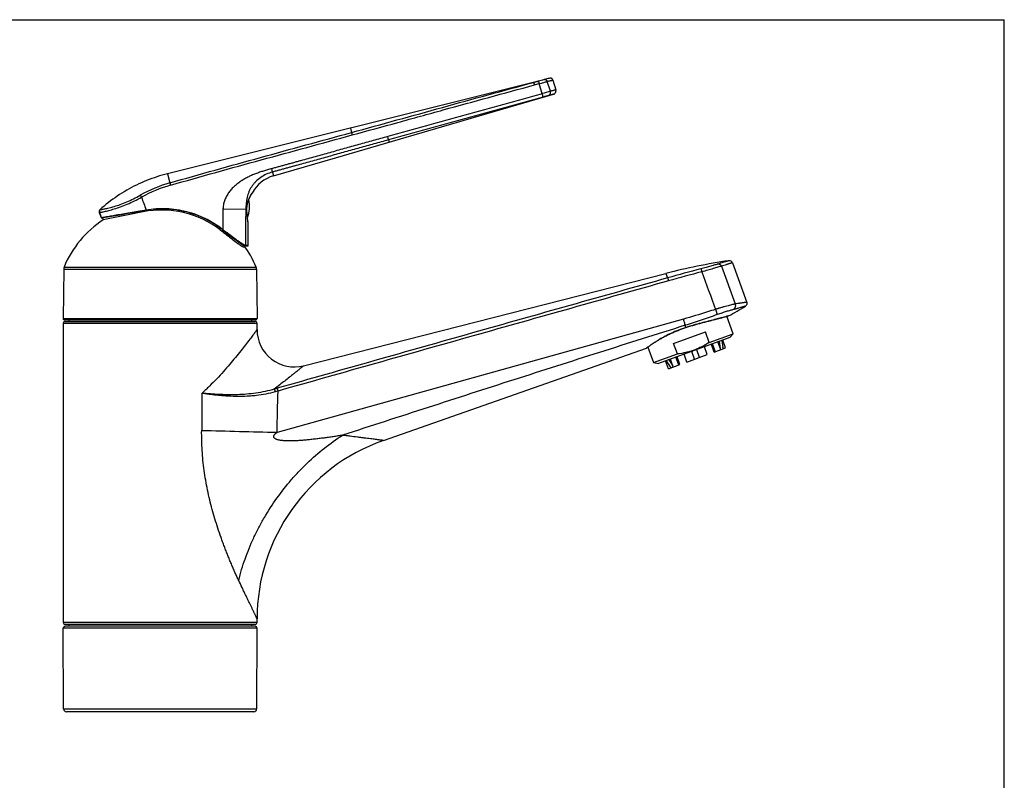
# Model space of a CAD drawing. Header units: millimetres. Extents: x 0 to 559, y 0 to 432.
# Tile 8 of 8: x 279 to 559, y 216 to 432. Entities that reach past the tile are written whole.
import ezdxf

# ---------------------------------------------------------------- set-up
doc = ezdxf.new("R2010")
doc.units = ezdxf.units.MM
doc.header["$LTSCALE"] = 30.734
doc.layers.get('0').update_dxf_attribs({"linetype": 'CONTINUOUS'})

msp = doc.modelspace()

# ---------------------------------------------------------------- linework, layer by layer
at = {"color": 7, "linetype": 'CONTINUOUS'}
for p, q in [((0, 431.8), (558.8, 431.8)), ((558.8, 0), (558.8, 431.8)), ((426.2, 414.26), (321.35, 388.06)), ((427.33, 414.57), (426.18, 414.26)), ((426.18, 414.26), (426.19, 414.26)), ((426.19, 414.26), (426.35, 414.3)), ((426.35, 414.3), (426.57, 414.36)), ((426.57, 414.36), (426.57, 414.36)), ((427.75, 414.68), (427.33, 414.57)), ((428, 414.74), (427.75, 414.68)), ((428.22, 414.8), (428, 414.74)), ((428.43, 414.85), (428.22, 414.8)), ((428.68, 414.91), (428.43, 414.85)), ((429.01, 414.98), (428.68, 414.91)), ((429.36, 415.07), (429.01, 414.98)), ((429.62, 415.12), (429.36, 415.07)), ((429.82, 415.17), (429.62, 415.12)), ((430.7, 414.65), (431.54, 411.89)), ((407.47, 403.82), (430.87, 410.64)), ((368.99, 392.62), (407.47, 403.82)), ((351.44, 387.52), (368.99, 392.62)), ((344.42, 380.77), (344.44, 380.82)), ((344.48, 380.93), (344.53, 381.03)), ((344.53, 381.03), (344.57, 381.14)), ((344.57, 381.14), (344.62, 381.24)), ((344.62, 381.24), (344.67, 381.34)), ((344.66, 381.33), (344.71, 381.43)), ((344.71, 381.43), (344.76, 381.52)), ((344.76, 381.52), (344.8, 381.61)), ((344.8, 381.61), (344.85, 381.69)), ((344.85, 381.69), (344.89, 381.77)), ((344.89, 381.77), (344.94, 381.85)), ((344.94, 381.85), (344.98, 381.92)), ((344.98, 381.92), (345.02, 381.99)), ((345.02, 381.99), (345.06, 382.06)), ((345.06, 382.06), (345.09, 382.12)), ((345.09, 382.12), (345.13, 382.18)), ((345.13, 382.17), (345.16, 382.23)), ((345.25, 382.36), (345.27, 382.4)), ((345.27, 382.4), (345.31, 382.46)), ((345.29, 382.43), (345.33, 382.49)), ((345.33, 382.49), (345.39, 382.57)), ((345.37, 382.54), (345.39, 382.57)), ((311.62, 377.09), (312.52, 377.24)), ((312.52, 377.24), (313.44, 377.4)), ((313.44, 377.4), (314.36, 377.55)), ((314.36, 377.55), (315.27, 377.7)), ((343.88, 377.8), (343.88, 377.91)), ((301.97, 377.06), (302.49, 375.64)), ((302.65, 375.54), (302.71, 375.55)), ((302.71, 375.55), (302.74, 375.56)), ((302.74, 375.56), (302.83, 375.57)), ((302.77, 375.56), (302.79, 375.56)), ((302.83, 375.57), (303.1, 375.62)), ((303.1, 375.62), (307.26, 376.34)), ((303.1, 374.98), (303.1, 375.61)), ((307.26, 376.34), (308.52, 376.55)), ((308.52, 376.55), (309.6, 376.74)), ((309.6, 376.74), (310.74, 376.94)), ((310.74, 376.94), (311.62, 377.09)), ((344.06, 375.38), (344.05, 375.48)), ((344.08, 375.19), (344.06, 375.38)), ((344.11, 375.02), (344.08, 375.19)), ((344.12, 374.94), (344.1, 375.11)), ((344.14, 374.8), (344.12, 374.94)), ((344.16, 374.66), (344.14, 374.8)), ((344.18, 374.55), (344.16, 374.66)), ((344.21, 374.41), (344.18, 374.55)), ((344.22, 374.31), (344.21, 374.41)), ((336.93, 372.18), (337.35, 371.85)), ((337.35, 371.85), (338.41, 371.02)), ((344.24, 374.23), (344.22, 374.31)), ((344.24, 367.73), (344.24, 374.2)), ((338.41, 371.02), (339.02, 370.54)), ((339.02, 370.54), (339.41, 370.24)), ((339.41, 370.24), (339.78, 369.95)), ((339.78, 369.95), (340.13, 369.68)), ((343.07, 367.43), (343.07, 367.73)), ((343.11, 367.72), (343.17, 367.7)), ((343.17, 367.7), (343.23, 367.69)), ((343.23, 367.69), (343.28, 367.68)), ((343.28, 367.68), (343.38, 367.67)), ((343.38, 367.67), (343.58, 367.65)), ((343.58, 367.65), (343.74, 367.63)), ((343.7, 367.63), (343.74, 367.63)), ((343.74, 367.63), (343.87, 367.61)), ((343.87, 367.61), (343.97, 367.6)), ((343.97, 367.6), (344.06, 367.59)), ((344.06, 367.59), (344.07, 367.59)), ((344.07, 367.59), (344.07, 367.59)), ((344.07, 367.59), (344.07, 367.59)), ((291.88, 361.01), (291.76, 346.95)), ((346.63, 361.01), (346.75, 346.95)), ((481.64, 362.8), (485.72, 351.57)), ((359.97, 333.55), (462.77, 359.8)), ((292.06, 346.65), (346.45, 346.65)), ((293.3, 346.65), (293.3, 346.15)), ((345.21, 346.65), (345.21, 346.15)), ((476.74, 346.71), (477.37, 346.87)), ((477.37, 346.87), (477.76, 346.97)), ((477.76, 346.97), (478.13, 347.07)), ((478.13, 347.07), (478.63, 347.21)), ((478.63, 347.21), (479.08, 347.33)), ((479.08, 347.33), (479.59, 347.47)), ((479.59, 347.47), (480.28, 347.66)), ((481.84, 342.65), (480.04, 347.6)), ((480.28, 347.66), (480.38, 347.69)), ((291.75, 345.65), (291.75, 260.65)), ((292.25, 346.15), (346.25, 346.15)), ((346.75, 343.82), (346.75, 345.65)), ((473.27, 345.81), (473.81, 345.95)), ((473.81, 345.95), (474.34, 346.09)), ((480.91, 341.55), (460.71, 334.2)), ((464.97, 339.9), (473.98, 343.18)), ((475.07, 340.19), (473.98, 343.18)), ((475.07, 340.19), (481.84, 342.65)), ((481.84, 342.65), (480.91, 341.55)), ((382.6, 312.36), (457.25, 338.57)), ((457.31, 338.6), (457.35, 338.64)), ((457.31, 338.6), (457.31, 338.6)), ((457.35, 338.64), (457.5, 338.74)), ((457.5, 338.74), (457.67, 338.87)), ((457.67, 338.87), (457.82, 338.98)), ((457.67, 338.87), (459.29, 334.45)), ((457.82, 338.98), (457.99, 339.11)), ((466.06, 336.91), (464.97, 339.9)), ((472.32, 335.92), (471.51, 338.13)), ((474.52, 336.72), (473.71, 338.93)), ((476.49, 337.44), (475.69, 339.65)), ((476.82, 337.56), (476.02, 339.77)), ((476.49, 337.44), (479.73, 338.62)), ((478.36, 338.12), (477.55, 340.33)), ((478.23, 338.47), (477.99, 340.48)), ((478.69, 340.74), (478.93, 338.72)), ((479.73, 338.62), (478.92, 340.82)), ((479.06, 338.37), (478.93, 338.72)), ((478.93, 338.72), (478.98, 338.34)), ((459.29, 334.45), (466.06, 336.91)), ((464.87, 333.21), (464.07, 335.42)), ((466.4, 333.77), (465.6, 335.98)), ((466.74, 333.89), (465.93, 336.1)), ((468.71, 334.61), (467.91, 336.82)), ((468.71, 334.61), (474.52, 336.72)), ((470.91, 335.41), (470.11, 337.62)), ((459.29, 334.45), (460.71, 334.2)), ((463.5, 332.71), (462.7, 334.92)), ((464.04, 333.3), (462.93, 335)), ((463.5, 332.71), (466.74, 333.89)), ((463.63, 335.26), (464.74, 333.56)), ((464.17, 332.95), (464.04, 333.3)), ((464.25, 332.98), (464.04, 333.3)), ((346.25, 260.15), (292.25, 260.15)), ((293.3, 260.15), (293.3, 259.65)), ((345.21, 260.15), (345.21, 259.65)), ((346.75, 260.65), (346.75, 261.78)), ((291.86, 236.14), (291.76, 259.15)), ((291.76, 259.15), (346.75, 259.15)), ((346.22, 259.65), (292.29, 259.65)), ((346.65, 236.14), (346.75, 259.15)), ((345.85, 235.35), (292.66, 235.35))]:
    msp.add_line(p, q, dxfattribs=at)
at = {"color": 9, "linetype": 'CONTINUOUS'}
for p, q in [((425.22, 414.02), (425.23, 414)), ((425.23, 414), (426.18, 414.26)), ((427.7, 410.8), (426.8, 413.64)), ((429.99, 411.47), (429.09, 414.27)), ((373.23, 401.03), (373.54, 399.77)), ((384.05, 397.69), (384.23, 397.06)), ((351.14, 388.56), (351.44, 387.52)), ((321.35, 388.06), (321.99, 385.47)), ((345.37, 382.55), (345.4, 382.58)), ((345.4, 382.58), (345.4, 382.59)), ((302.17, 377.87), (302.28, 377.89)), ((314.39, 377.28), (314.39, 377.55)), ((343.55, 377.91), (337.08, 378.01)), ((343.88, 377.91), (343.88, 377.91)), ((301.97, 377.06), (302.08, 377.07)), ((302.49, 375.64), (302.55, 375.65)), ((336.32, 372.13), (336.32, 372.63)), ((344.24, 374.23), (344.23, 374.25)), ((344.24, 374.2), (344.24, 374.23)), ((291.88, 361.01), (346.63, 361.01)), ((291.99, 361.57), (346.51, 361.57)), ((478.51, 361.84), (482.42, 351.1)), ((462.77, 359.8), (463.25, 358.5)), ((291.76, 346.95), (346.75, 346.95)), ((467.72, 346.82), (352.42, 314.67)), ((480.51, 347.73), (480.49, 347.73)), ((480.55, 347.74), (480.51, 347.73)), ((291.75, 345.65), (346.75, 345.65)), ((468.45, 344.42), (468.22, 345.05)), ((468.45, 344.41), (468.45, 344.42)), ((457.3, 338.61), (457.25, 338.57)), ((457.33, 338.63), (457.3, 338.61)), ((457.3, 338.61), (457.3, 338.61)), ((457.35, 338.64), (457.33, 338.63)), ((457.37, 338.66), (457.35, 338.64)), ((346.75, 260.65), (291.75, 260.65)), ((346.65, 236.14), (291.86, 236.14))]:
    msp.add_line(p, q, dxfattribs=at)
at = {"color": 7, "linetype": 'CONTINUOUS'}
for points in [[(430.7, 414.65), (430.69, 414.69), (430.67, 414.72), (430.66, 414.75), (430.64, 414.78), (430.63, 414.82), (430.61, 414.85), (430.59, 414.88), (430.56, 414.9), (430.54, 414.93), (430.52, 414.96), (430.49, 414.98), (430.46, 415.01), (430.44, 415.03), (430.41, 415.05), (430.38, 415.07), (430.35, 415.09), (430.31, 415.11), (430.28, 415.12), (430.25, 415.13), (430.21, 415.15), (430.18, 415.16), (430.14, 415.17), (430.11, 415.17), (430.07, 415.18), (430.04, 415.18), (430, 415.18), (429.97, 415.18), (429.93, 415.18), (429.89, 415.18), (429.86, 415.17), (429.82, 415.17)], [(430.87, 410.64), (430.9, 410.65), (430.94, 410.66), (430.98, 410.68), (431.02, 410.69), (431.06, 410.71), (431.09, 410.73), (431.13, 410.76), (431.17, 410.78), (431.21, 410.81), (431.24, 410.84), (431.27, 410.87), (431.31, 410.9), (431.34, 410.93), (431.37, 410.97), (431.39, 411.01), (431.42, 411.04), (431.44, 411.08), (431.47, 411.12), (431.49, 411.16), (431.51, 411.2), (431.52, 411.24), (431.54, 411.29), (431.55, 411.33), (431.56, 411.37), (431.57, 411.42), (431.58, 411.46), (431.58, 411.51), (431.59, 411.55), (431.59, 411.6), (431.59, 411.64), (431.58, 411.69), (431.58, 411.73), (431.57, 411.78), (431.56, 411.82), (431.55, 411.86), (431.54, 411.89)], [(321.35, 388.06), (320.61, 387.87), (319.85, 387.66), (319.1, 387.44), (318.35, 387.2), (317.61, 386.95), (316.87, 386.69), (316.13, 386.42), (315.4, 386.13), (314.68, 385.83), (313.96, 385.52), (313.24, 385.19), (312.53, 384.85), (311.83, 384.5), (311.14, 384.14), (310.45, 383.77), (309.76, 383.38), (309.09, 382.98), (308.42, 382.57), (307.76, 382.15), (307.1, 381.72), (306.46, 381.27), (305.82, 380.82), (305.19, 380.35), (304.56, 379.87), (303.95, 379.39), (303.34, 378.89), (302.75, 378.38), (302.17, 377.87)], [(343.88, 377.91), (343.88, 378.01), (343.88, 378.13), (343.88, 378.25), (343.89, 378.37), (343.89, 378.49), (343.9, 378.61), (343.91, 378.73), (343.93, 378.85), (343.94, 378.96), (343.96, 379.08), (343.98, 379.2), (344, 379.32), (344.02, 379.44), (344.05, 379.56), (344.07, 379.67), (344.1, 379.79), (344.13, 379.91), (344.16, 380.03), (344.2, 380.14), (344.23, 380.26), (344.27, 380.37), (344.31, 380.49), (344.35, 380.6), (344.39, 380.71), (344.44, 380.82)], [(344.44, 380.82), (344.48, 380.93), (344.53, 381.03)], [(345.16, 382.23), (345.19, 382.28), (345.22, 382.32), (345.25, 382.36)], [(345.19, 382.28), (345.22, 382.32), (345.25, 382.36)], [(302.17, 377.87), (302.16, 377.86), (302.14, 377.84), (302.11, 377.81), (302.09, 377.78), (302.07, 377.75), (302.05, 377.72), (302.03, 377.69), (302.01, 377.66), (302, 377.63), (301.98, 377.6), (301.97, 377.56), (301.96, 377.53), (301.95, 377.5), (301.94, 377.46), (301.93, 377.43), (301.93, 377.39), (301.93, 377.35), (301.93, 377.32), (301.93, 377.28), (301.93, 377.25), (301.93, 377.21), (301.94, 377.18), (301.95, 377.14), (301.96, 377.11), (301.97, 377.07), (301.97, 377.06)], [(344.05, 375.48), (344.03, 375.58), (344.02, 375.68), (344.01, 375.79), (344, 375.9), (343.99, 376.01), (343.98, 376.13), (343.97, 376.25), (343.96, 376.37), (343.95, 376.49), (343.94, 376.61), (343.93, 376.74), (343.92, 376.87), (343.91, 377), (343.9, 377.13), (343.9, 377.26), (343.89, 377.39), (343.89, 377.53), (343.88, 377.66), (343.88, 377.8)], [(340.13, 369.68), (340.3, 369.55), (340.47, 369.43), (340.63, 369.31), (340.78, 369.19), (340.93, 369.08), (341.08, 368.97), (341.22, 368.87), (341.35, 368.77), (341.48, 368.68), (341.61, 368.59), (341.73, 368.5), (341.85, 368.42), (341.96, 368.35), (342.07, 368.28), (342.17, 368.21), (342.27, 368.15), (342.36, 368.09), (342.45, 368.04), (342.54, 367.98), (342.62, 367.94), (342.7, 367.9), (342.78, 367.86), (342.85, 367.82), (342.92, 367.79), (342.99, 367.76), (343.05, 367.74), (343.12, 367.72)], [(474.34, 346.09), (475.36, 346.35), (475.6, 346.41), (475.84, 346.48), (476.74, 346.71)], [(480.38, 347.69), (480.49, 347.72), (480.51, 347.73), (480.51, 347.73)], [(457.99, 339.11), (458.19, 339.25), (458.3, 339.32), (458.41, 339.41), (458.53, 339.49), (458.66, 339.58), (458.79, 339.67), (458.93, 339.76), (459.08, 339.86), (459.23, 339.96), (459.39, 340.07), (459.55, 340.17), (459.72, 340.28), (459.89, 340.39), (460.07, 340.51), (460.26, 340.62), (460.45, 340.74), (460.65, 340.86), (460.85, 340.98), (461.05, 341.1), (461.26, 341.22), (461.48, 341.35), (461.7, 341.47), (461.92, 341.59), (462.15, 341.72), (462.38, 341.84), (462.62, 341.97), (462.86, 342.09), (463.1, 342.21), (463.35, 342.34), (463.59, 342.46), (463.85, 342.58), (464.1, 342.7), (464.36, 342.82), (464.62, 342.94), (464.88, 343.05), (465.15, 343.17), (465.41, 343.28), (465.68, 343.39), (465.95, 343.5), (466.23, 343.61), (466.5, 343.72), (466.78, 343.82), (467.06, 343.93), (467.34, 344.03), (467.62, 344.13), (467.9, 344.23), (468.18, 344.32), (468.45, 344.41)], [(468.45, 344.41), (468.71, 344.5), (469, 344.59), (469.29, 344.68), (469.58, 344.77), (469.87, 344.86), (470.15, 344.95), (470.44, 345.03), (470.73, 345.12), (471.02, 345.2), (471.3, 345.28), (471.59, 345.36), (471.87, 345.44), (472.16, 345.52), (472.44, 345.59), (472.72, 345.67), (473, 345.74), (473.27, 345.81)]]:
    msp.add_lwpolyline(points, dxfattribs=at)
at = {"color": 9, "linetype": 'CONTINUOUS'}
for centre, radius, start, end in [((704.05, -539.77), 989.93, 106.07256, 106.21028), ((333.03, 347.24), 39.8, 106.0953, 119.1792), ((333.05, 347.08), 39.27, 106.0417, 119.0807), ((353.07, 377.25), 9.35, 145.4841, 145.6196), ((1011.14, 368.42), 674.12, 179.18541, 179.67086), ((731.05, 368.4), 387.61, 178.5936, 180.0832), ((474.16, 433.28), 181.03, 198.0882, 198.5637), ((302.69, 375.7), 0.15, 199.8481, 264.355), ((302.69, 375.7), 0.149, 264.4593, 278.6487), ((615.42, -180.73), 560.29, 104.7554, 105.759), ((606.99, -151.71), 529.19, 104.6705, 105.7315), ((386.37, 207.62), 124.27, 105.8345, 106.227), ((386.72, 208.28), 122.92, 106.0678, 106.4586), ((456.15, 4638.93), 4325.5, 268.34254, 268.62585)]:
    msp.add_arc(centre, radius, start, end, dxfattribs=at)
at = {"color": 7, "linetype": 'CONTINUOUS'}
for centre, radius, start, end in [((354.24, 377.92), 10, 106.2298, 152.156), ((334.6, 378.86), 10, 340.7158, 10.9716), ((345.26, 382.66), 0.15, 325.5541, 332.2201), ((439.42, -266.2), 655.51, 100.99622, 102.00342), ((319.64, 350.33), 27.45, 52.5678, 101.023), ((319.25, 350.3), 29.5, 123.212, 157.5325), ((302.63, 375.69), 0.15, 200.0298, 294.6139), ((344.09, 374.2), 0.15, 359.9976, 10.2376), ((319.25, 350.3), 29.5, 22.4675, 36.1731), ((344.09, 367.73), 0.15, 261.7325, 0.0232), ((506.07, 190.2), 175.04, 98.3464, 104.3228), ((480.79, 362.49), 0.9, 19.999, 98.3456), ((293.38, 361), 1.5, 157.5325, 179.5), ((345.13, 361), 1.5, 0.5, 22.4675), ((441.28, 421.86), 83.88, 297.9136, 301.6956), ((292.06, 346.95), 0.3, 179.5, 270), ((346.45, 346.95), 0.3, 270, 0.5), ((480.45, 347.92), 0.201, 285.8215, 297.899), ((292.25, 345.65), 0.5, 90, 180), ((346.25, 345.65), 0.5, 0, 90), ((357.35, 343.82), 10.6, 180.0068, 284.3138), ((457.19, 338.76), 0.2, 289.3374, 307.1972), ((400.35, 261.78), 53.6, 109.3468, 179.9997), ((292.25, 260.65), 0.5, 180, 270), ((346.25, 260.65), 0.5, 270, 360), ((292.29, 259.15), 0.5, 90, 180), ((346.22, 259.15), 0.5, 0, 90), ((292.66, 236.15), 0.8, 180.25, 270), ((345.85, 236.15), 0.8, 270, 359.75)]:
    msp.add_arc(centre, radius, start, end, dxfattribs=at)
at = {"color": 9, "linetype": 'CONTINUOUS'}
for points, knots in [([(373.54, 399.77), (377.85, 400.95), (386.46, 403.33), (399.38, 406.91), (412.29, 410.48), (420.91, 412.83), (425.23, 414)], [0, 0, 0, 0, 0.250012, 0.500015, 0.750009, 1, 1, 1, 1]), ([(425.23, 414), (425.23, 414), (425.23, 414), (425.23, 413.99), (425.24, 413.98), (425.24, 413.97), (425.25, 413.94), (425.27, 413.91), (425.28, 413.88), (425.29, 413.83), (425.31, 413.77), (425.34, 413.67), (425.38, 413.55), (425.42, 413.42), (425.44, 413.32), (425.46, 413.28)], [0, 0, 0, 0, 0.002703, 0.007186, 0.022711, 0.04733, 0.080945, 0.123285, 0.173963, 0.232501, 0.298341, 0.44933, 0.621116, 0.807067, 1, 1, 1, 1]), ([(426.57, 414.36), (426.57, 414.36), (426.58, 414.36), (426.58, 414.36), (426.58, 414.35), (426.59, 414.33), (426.6, 414.31), (426.61, 414.28), (426.63, 414.24), (426.64, 414.2), (426.66, 414.13), (426.69, 414.04), (426.73, 413.91), (426.77, 413.78), (426.79, 413.69), (426.8, 413.64)], [0, 0, 0, 0, 0.002563, 0.00682, 0.021893, 0.046123, 0.079427, 0.121537, 0.172065, 0.230534, 0.29638, 0.447586, 0.619819, 0.806378, 1, 1, 1, 1]), ([(426.8, 413.64), (427.24, 413.76), (428, 413.97), (428.76, 414.18), (429.09, 414.27)], [0, 0, 0, 0, 0.568141, 1, 1, 1, 1]), ([(428.31, 414.82), (428.35, 414.83), (428.43, 414.84), (428.55, 414.83), (428.67, 414.79), (428.78, 414.72), (428.88, 414.64), (429, 414.49), (429.06, 414.36), (429.09, 414.27)], [0, 0, 0, 0, 0.114122, 0.229974, 0.348976, 0.472005, 0.599311, 0.730532, 1, 1, 1, 1]), ([(429.09, 414.27), (429.21, 414.3), (429.44, 414.36), (429.76, 414.44), (430.04, 414.5), (430.27, 414.56), (430.43, 414.59), (430.53, 414.62), (430.59, 414.63), (430.63, 414.64), (430.67, 414.65), (430.69, 414.65), (430.7, 414.65), (430.7, 414.65)], [0, 0, 0, 0, 0.228975, 0.430024, 0.602069, 0.744172, 0.855549, 0.899515, 0.935583, 0.963699, 0.983824, 0.99593, 1, 1, 1, 1]), ([(373.76, 399.07), (378.07, 400.25), (384.53, 402.03), (393.14, 404.41), (401.75, 406.79), (412.52, 409.76), (421.14, 412.11), (425.46, 413.28)], [0, 0, 0, 0, 0.25, 0.375, 0.5, 0.75, 1, 1, 1, 1]), ([(427.7, 410.8), (424.05, 409.78), (416.74, 407.75), (405.76, 404.72), (394.79, 401.68), (387.48, 399.66), (383.82, 398.64)], [0, 0, 0, 0, 0.25, 0.5, 0.75, 1, 1, 1, 1]), ([(427.92, 409.84), (427.92, 409.84), (427.93, 409.85), (427.93, 409.85), (427.93, 409.87), (427.92, 409.89), (427.92, 409.93), (427.91, 409.97), (427.9, 410.02), (427.89, 410.07), (427.87, 410.16), (427.84, 410.29), (427.8, 410.45), (427.75, 410.62), (427.72, 410.74), (427.7, 410.8)], [0, 0, 0, 0, 0.003118, 0.008132, 0.02464, 0.05002, 0.084161, 0.126796, 0.177554, 0.235981, 0.301547, 0.45164, 0.622343, 0.807395, 1, 1, 1, 1]), ([(429.46, 410.26), (429.51, 410.27), (429.62, 410.32), (429.75, 410.42), (429.87, 410.55), (429.96, 410.71), (430.01, 410.89), (430.05, 411.14), (430.02, 411.34), (429.99, 411.47)], [0, 0, 0, 0, 0.113908, 0.229804, 0.349075, 0.472502, 0.600178, 0.731565, 1, 1, 1, 1]), ([(431.54, 411.89), (431.54, 411.89), (431.53, 411.89), (431.52, 411.88), (431.48, 411.87), (431.44, 411.86), (431.38, 411.85), (431.29, 411.82), (431.13, 411.78), (430.91, 411.71), (430.64, 411.64), (430.33, 411.56), (430.11, 411.5), (429.99, 411.47)], [0, 0, 0, 0, 0.004016, 0.016057, 0.036107, 0.064142, 0.100125, 0.144009, 0.255243, 0.397272, 0.56936, 0.770616, 1, 1, 1, 1]), ([(427.92, 409.84), (424.27, 408.82), (416.96, 406.79), (405.99, 403.76), (395.02, 400.73), (387.7, 398.71), (384.05, 397.69)], [0, 0, 0, 0, 0.249994, 0.49999, 0.749991, 1, 1, 1, 1]), ([(429.46, 410.26), (429.24, 410.2), (428.73, 410.06), (428.21, 409.92), (427.92, 409.84)], [0, 0, 0, 0, 0.430633, 1, 1, 1, 1]), ([(430.87, 410.64), (430.86, 410.63), (430.83, 410.63), (430.76, 410.61), (430.65, 410.58), (430.49, 410.53), (430.29, 410.48), (429.94, 410.39), (429.66, 410.31), (429.46, 410.26)], [0, 0, 0, 0, 0.016101, 0.064309, 0.144345, 0.255752, 0.397896, 0.569979, 1, 1, 1, 1]), ([(321.99, 385.47), (326.28, 386.71), (334.86, 389.14), (347.75, 392.7), (360.64, 396.23), (369.24, 398.59), (373.54, 399.77)], [0, 0, 0, 0, 0.249997, 0.499999, 0.750001, 1, 1, 1, 1]), ([(373.54, 399.77), (373.55, 399.75), (373.56, 399.72), (373.58, 399.66), (373.61, 399.59), (373.64, 399.47), (373.7, 399.29), (373.74, 399.15), (373.76, 399.07)], [0, 0, 0, 0, 0.060722, 0.145398, 0.251899, 0.377488, 0.6725, 1, 1, 1, 1]), ([(322.2, 384.82), (326.49, 386.05), (335.07, 388.47), (347.96, 392.02), (360.86, 395.55), (369.46, 397.89), (373.76, 399.07)], [0, 0, 0, 0, 0.250001, 0.500001, 0.75, 1, 1, 1, 1]), ([(383.82, 398.64), (382.45, 398.26), (379.71, 397.5), (375.6, 396.35), (371.49, 395.2), (368.06, 394.24), (365.32, 393.48), (363.27, 392.9), (361.21, 392.33), (359.5, 391.86), (358.13, 391.48), (357.1, 391.19), (356.07, 390.91), (355.04, 390.63), (354.18, 390.39), (353.5, 390.21), (352.98, 390.06), (352.47, 389.92), (351.95, 389.78), (351.44, 389.64), (351.09, 389.55), (350.92, 389.5)], [0, 0, 0, 0, 0.125, 0.25, 0.375, 0.5, 0.5625, 0.625, 0.6875, 0.75, 0.78125, 0.8125, 0.84375, 0.875, 0.90625, 0.921875, 0.9375, 0.953125, 0.96875, 0.984375, 1, 1, 1, 1]), ([(384.05, 397.69), (382.67, 397.31), (379.93, 396.55), (375.82, 395.4), (371.71, 394.25), (367.6, 393.11), (364.17, 392.15), (361.43, 391.39), (359.37, 390.82), (357.66, 390.35), (356.29, 389.97), (355.26, 389.69), (354.23, 389.4), (353.37, 389.17), (352.68, 388.98), (352.17, 388.84), (351.65, 388.7), (351.31, 388.61), (351.14, 388.56)], [0, 0, 0, 0, 0.124999, 0.25, 0.375001, 0.500003, 0.625005, 0.687505, 0.750006, 0.812506, 0.843755, 0.875004, 0.906255, 0.937505, 0.953127, 0.968747, 0.984369, 1, 1, 1, 1]), ([(384.05, 397.69), (384.05, 397.7), (384.04, 397.71), (384.04, 397.75), (384.03, 397.82), (384.01, 397.91), (383.98, 398.03), (383.95, 398.16), (383.9, 398.37), (383.85, 398.53), (383.82, 398.64)], [0, 0, 0, 0, 0.018743, 0.044894, 0.118781, 0.219637, 0.344472, 0.489534, 0.650444, 1, 1, 1, 1]), ([(350.92, 389.5), (350.53, 389.4), (349.76, 389.18), (348.6, 388.85), (347.45, 388.48), (346.31, 388.07), (345.2, 387.62), (344.11, 387.1), (343.22, 386.62), (342.54, 386.2), (341.86, 385.76), (341.05, 385.17), (340.14, 384.37), (339.31, 383.5), (338.57, 382.54), (337.96, 381.5), (337.48, 380.38), (337.17, 379.21), (337.09, 378.41), (337.08, 378.01)], [0, 0, 0, 0, 0.062492, 0.124985, 0.187478, 0.249973, 0.312468, 0.374965, 0.437463, 0.468718, 0.499973, 0.562475, 0.624978, 0.687483, 0.749989, 0.812496, 0.875003, 0.937505, 1, 1, 1, 1]), ([(351.14, 388.56), (350.54, 388.4), (349.37, 387.98), (347.76, 387.07), (346.59, 386.09), (345.79, 385.2), (345.26, 384.5), (344.82, 383.76), (344.45, 382.99), (344.16, 382.21), (343.94, 381.4), (343.77, 380.58), (343.62, 379.41), (343.57, 378.52), (343.55, 377.91)], [0, 0, 0, 0, 0.131188, 0.261394, 0.389324, 0.452176, 0.514043, 0.574742, 0.634312, 0.693113, 0.75169, 0.810816, 0.871497, 1, 1, 1, 1]), ([(351.14, 388.56), (351.14, 388.58), (351.13, 388.62), (351.12, 388.7), (351.1, 388.79), (351.07, 388.91), (351.04, 389.04), (350.99, 389.24), (350.95, 389.4), (350.92, 389.5)], [0, 0, 0, 0, 0.052765, 0.13195, 0.235478, 0.360524, 0.503643, 0.660878, 1, 1, 1, 1]), ([(321.99, 385.47), (322.01, 385.44), (322.04, 385.35), (322.09, 385.2), (322.14, 385.02), (322.18, 384.89), (322.2, 384.82)], [0, 0, 0, 0, 0.173973, 0.411633, 0.694378, 1, 1, 1, 1]), ([(302.08, 377.07), (302.14, 377.08), (302.31, 377.11), (302.6, 377.17), (303, 377.25), (303.49, 377.35), (304.07, 377.49), (305, 377.72), (306.33, 378.1), (308.08, 378.69), (309.99, 379.44), (311.98, 380.35), (313.3, 381.04), (313.97, 381.4)], [0, 0, 0, 0, 0.015692, 0.039579, 0.071422, 0.110912, 0.157675, 0.211287, 0.337135, 0.484192, 0.647496, 0.821431, 1, 1, 1, 1]), ([(302.28, 377.89), (302.34, 377.89), (302.49, 377.92), (302.78, 377.97), (303.15, 378.04), (303.61, 378.13), (304.16, 378.25), (305.05, 378.46), (306.32, 378.8), (307.99, 379.35), (309.82, 380.07), (311.72, 380.96), (312.99, 381.63), (313.63, 381.98)], [0, 0, 0, 0, 0.015543, 0.039159, 0.070635, 0.109698, 0.156014, 0.209203, 0.334443, 0.481432, 0.645295, 0.820254, 1, 1, 1, 1]), ([(313.63, 381.98), (313.65, 381.95), (313.7, 381.87), (313.78, 381.73), (313.87, 381.57), (313.94, 381.46), (313.97, 381.4)], [0, 0, 0, 0, 0.180545, 0.419645, 0.699689, 1, 1, 1, 1]), ([(343.88, 377.91), (343.87, 378.19), (343.9, 378.74), (344.02, 379.53), (344.22, 380.27), (344.53, 381.1), (344.91, 381.85), (345.24, 382.35), (345.36, 382.53)], [0, 0, 0, 0, 0.167831, 0.333402, 0.490684, 0.63498, 0.868973, 1, 1, 1, 1]), ([(302.28, 377.89), (302.22, 377.84), (302.13, 377.72), (302.04, 377.51), (302.02, 377.29), (302.05, 377.14), (302.08, 377.07)], [0, 0, 0, 0, 0.249306, 0.499211, 0.749547, 1, 1, 1, 1]), ([(302.55, 375.65), (302.6, 375.66), (302.75, 375.68), (303.03, 375.73), (303.41, 375.79), (303.9, 375.88), (304.48, 375.98), (305.44, 376.15), (306.83, 376.4), (308.69, 376.72), (310.77, 377.08), (312.98, 377.46), (314.49, 377.72), (315.26, 377.85)], [0, 0, 0, 0, 0.013197, 0.035013, 0.065235, 0.103563, 0.149619, 0.202953, 0.329331, 0.477905, 0.643197, 0.819283, 1, 1, 1, 1]), ([(315.26, 377.85), (316.21, 378.01), (318.12, 378.23), (321.02, 378.25), (323.9, 377.98), (326.74, 377.41), (329.5, 376.55), (332.16, 375.41), (334.69, 374), (336.27, 372.89), (337.03, 372.29)], [0, 0, 0, 0, 0.124986, 0.24997, 0.374956, 0.499945, 0.624942, 0.749949, 0.874968, 1, 1, 1, 1]), ([(315.26, 377.85), (315.26, 377.84), (315.26, 377.82), (315.26, 377.8), (315.27, 377.77), (315.27, 377.75), (315.27, 377.73), (315.27, 377.72), (315.27, 377.71), (315.27, 377.71), (315.27, 377.7), (315.27, 377.7), (315.27, 377.7)], [0, 0, 0, 0, 0.194716, 0.381727, 0.553962, 0.704879, 0.828779, 0.921018, 0.95417, 0.978297, 0.993329, 1, 1, 1, 1]), ([(343.55, 377.91), (343.58, 377.91), (343.64, 377.91), (343.73, 377.91), (343.8, 377.91), (343.85, 377.91), (343.88, 377.91)], [0, 0, 0, 0, 0.279324, 0.539144, 0.779383, 1, 1, 1, 1]), ([(344.23, 374.25), (344.16, 374.66), (344.04, 375.44), (343.92, 376.66), (343.88, 377.47), (343.88, 377.91)], [0, 0, 0, 0, 0.339147, 0.643665, 1, 1, 1, 1]), ([(343.88, 377.91), (343.88, 377.91), (343.88, 377.91), (343.88, 377.91), (343.88, 377.91)], [0, 0, 0, 0, 0.312026, 1, 1, 1, 1]), ([(337.03, 372.29), (337.02, 372.29), (337.01, 372.27), (336.99, 372.25), (336.97, 372.23), (336.96, 372.21), (336.95, 372.2), (336.94, 372.19), (336.94, 372.18), (336.93, 372.18), (336.93, 372.18), (336.93, 372.18), (336.93, 372.18), (336.93, 372.18)], [0, 0, 0, 0, 0.192996, 0.379437, 0.55192, 0.70357, 0.828364, 0.8791, 0.92137, 0.954769, 0.979002, 0.993928, 1, 1, 1, 1]), ([(337.03, 372.29), (337.36, 372.04), (338.01, 371.54), (338.98, 370.8), (339.92, 370.09), (340.67, 369.52), (341.25, 369.1), (341.65, 368.82), (342.03, 368.55), (342.39, 368.33), (342.71, 368.13), (342.95, 368), (343.13, 367.92), (343.24, 367.88), (343.34, 367.85), (343.41, 367.84), (343.44, 367.83)], [0, 0, 0, 0, 0.159151, 0.315455, 0.466505, 0.609339, 0.676499, 0.740028, 0.799204, 0.853197, 0.901096, 0.941976, 0.959532, 0.975062, 0.988541, 1, 1, 1, 1]), ([(343.44, 367.83), (343.44, 367.81), (343.43, 367.77), (343.39, 367.72), (343.34, 367.69), (343.3, 367.68), (343.28, 367.68)], [0, 0, 0, 0, 0.25405, 0.506009, 0.754368, 1, 1, 1, 1]), ([(343.44, 367.83), (343.5, 367.83), (343.62, 367.81), (343.78, 367.8), (343.9, 367.78), (343.98, 367.77), (344.04, 367.76), (344.09, 367.76), (344.13, 367.75), (344.16, 367.75), (344.19, 367.74), (344.2, 367.74), (344.22, 367.74), (344.22, 367.74), (344.23, 367.74), (344.24, 367.74), (344.24, 367.74), (344.24, 367.73), (344.24, 367.73), (344.24, 367.73), (344.24, 367.73), (344.24, 367.73)], [0, 0, 0, 0, 0.231037, 0.432672, 0.604458, 0.679013, 0.74593, 0.805148, 0.85661, 0.900267, 0.936073, 0.951018, 0.963985, 0.974969, 0.983964, 0.990968, 0.995976, 0.997732, 0.998988, 0.999744, 1, 1, 1, 1]), ([(480.66, 363.38), (480.66, 363.38), (480.66, 363.38), (480.66, 363.38), (480.65, 363.38), (480.64, 363.38), (480.63, 363.38), (480.61, 363.37), (480.58, 363.36), (480.55, 363.35), (480.51, 363.34), (480.44, 363.32), (480.35, 363.29), (480.21, 363.25), (480.05, 363.2), (479.87, 363.15), (479.67, 363.09), (479.35, 362.99), (478.89, 362.85), (478.27, 362.66), (477.83, 362.53), (477.59, 362.45)], [0, 0, 0, 0, 0.00025, 0.000998, 0.002246, 0.003992, 0.00898, 0.015961, 0.024934, 0.035897, 0.048846, 0.063777, 0.099572, 0.143248, 0.194759, 0.254049, 0.321059, 0.395721, 0.567676, 0.769192, 1, 1, 1, 1]), ([(477.59, 362.45), (477.53, 362.43), (477.39, 362.39), (477.09, 362.3), (476.67, 362.18), (476.12, 362.03), (475.28, 361.79), (474.14, 361.47), (473.21, 361.21), (472.72, 361.08)], [0, 0, 0, 0, 0.04029, 0.084834, 0.185079, 0.298782, 0.424037, 0.701238, 1, 1, 1, 1]), ([(472.72, 361.08), (472.72, 361.08), (472.72, 361.07), (472.73, 361.05), (472.74, 361.03), (472.75, 360.99), (472.76, 360.96), (472.78, 360.89), (472.81, 360.8), (472.85, 360.67), (472.89, 360.53), (472.93, 360.38), (472.95, 360.28), (472.97, 360.23)], [0, 0, 0, 0, 0.013859, 0.035893, 0.065983, 0.103899, 0.149336, 0.201917, 0.32671, 0.474119, 0.639219, 0.81649, 1, 1, 1, 1]), ([(478.51, 361.84), (478.35, 361.79), (478.02, 361.69), (477.47, 361.52), (476.84, 361.34), (475.89, 361.06), (474.59, 360.68), (473.52, 360.38), (472.97, 360.23)], [0, 0, 0, 0, 0.084233, 0.183849, 0.297217, 0.422489, 0.700484, 1, 1, 1, 1]), ([(477.59, 362.45), (477.64, 362.46), (477.73, 362.47), (477.87, 362.45), (478.01, 362.4), (478.19, 362.31), (478.38, 362.13), (478.47, 361.94), (478.51, 361.84)], [0, 0, 0, 0, 0.116392, 0.234629, 0.355513, 0.479481, 0.735559, 1, 1, 1, 1]), ([(481.64, 362.8), (481.64, 362.8), (481.64, 362.8), (481.64, 362.8), (481.63, 362.8), (481.63, 362.8), (481.63, 362.8), (481.62, 362.8), (481.62, 362.8), (481.61, 362.79), (481.6, 362.79), (481.58, 362.78), (481.56, 362.78), (481.52, 362.77), (481.48, 362.75), (481.43, 362.74), (481.38, 362.72), (481.3, 362.7), (481.18, 362.66), (481.02, 362.61), (480.83, 362.56), (480.62, 362.49), (480.39, 362.42), (480.13, 362.34), (479.74, 362.22), (479.2, 362.06), (478.75, 361.92), (478.51, 361.84)], [0, 0, 0, 0, 0.000063, 0.00025, 0.000562, 0.001, 0.002249, 0.003998, 0.006247, 0.008995, 0.012242, 0.015988, 0.024976, 0.035956, 0.048926, 0.063882, 0.08082, 0.099735, 0.143475, 0.195056, 0.25442, 0.321502, 0.396229, 0.47852, 0.568284, 0.769832, 1, 1, 1, 1]), ([(463.25, 358.5), (454.02, 355.9), (435.55, 350.7), (398.61, 340.26), (370.92, 332.41), (352.46, 327.18)], [0, 0, 0, 0, 0.249997, 0.499996, 1, 1, 1, 1]), ([(463.51, 357.66), (445.04, 352.47), (408.1, 342.06), (371.16, 331.62), (352.7, 326.4)], [0, 0, 0, 0, 0.5, 1, 1, 1, 1]), ([(463.25, 358.5), (463.26, 358.49), (463.27, 358.45), (463.29, 358.39), (463.32, 358.31), (463.35, 358.2), (463.39, 358.08), (463.44, 357.9), (463.48, 357.76), (463.51, 357.66)], [0, 0, 0, 0, 0.046929, 0.122385, 0.224182, 0.349294, 0.49398, 0.653907, 1, 1, 1, 1]), ([(476.85, 349.57), (476.09, 349.33), (473.06, 348.37), (470.01, 347.46), (467.72, 346.82)], [0, 0, 0, 0, 0.24995, 1, 1, 1, 1]), ([(482.42, 351.1), (482.34, 351.08), (482.18, 351.05), (481.84, 350.97), (481.35, 350.86), (480.72, 350.7), (480.03, 350.51), (479.41, 350.34), (478.9, 350.2), (478.5, 350.08), (478.16, 349.98), (477.88, 349.9), (477.68, 349.84), (477.47, 349.77), (477.26, 349.71), (477.05, 349.64), (476.92, 349.59), (476.85, 349.57)], [0, 0, 0, 0, 0.040372, 0.084686, 0.184478, 0.297858, 0.42305, 0.558072, 0.628601, 0.700769, 0.774288, 0.811463, 0.848866, 0.88646, 0.924205, 0.962066, 1, 1, 1, 1]), ([(476.85, 349.57), (476.9, 349.4), (476.98, 349.15), (477.08, 348.84), (477.15, 348.62), (477.21, 348.44), (477.26, 348.29), (477.3, 348.18), (477.32, 348.11), (477.33, 348.09)], [0, 0, 0, 0, 0.341482, 0.5, 0.644093, 0.769076, 0.87177, 0.949621, 1, 1, 1, 1]), ([(481.89, 349.51), (481.6, 349.43), (481.13, 349.3), (480.47, 349.1), (479.9, 348.93), (479.29, 348.74), (478.43, 348.47), (477.77, 348.25), (477.33, 348.09)], [0, 0, 0, 0, 0.192029, 0.307104, 0.43239, 0.566205, 0.706651, 1, 1, 1, 1]), ([(485.35, 350.49), (485.35, 350.49), (485.35, 350.49), (485.35, 350.49), (485.34, 350.49), (485.34, 350.49), (485.33, 350.49), (485.31, 350.48), (485.29, 350.48), (485.26, 350.46), (485.22, 350.45), (485.17, 350.44), (485.1, 350.41), (484.99, 350.38), (484.83, 350.33), (484.65, 350.28), (484.44, 350.21), (484.21, 350.14), (483.85, 350.04), (483.45, 349.93), (483.03, 349.81), (482.67, 349.71), (482.29, 349.61), (482.03, 349.54), (481.89, 349.51)], [0, 0, 0, 0, 0.000313, 0.001151, 0.002512, 0.004394, 0.006796, 0.009716, 0.017109, 0.026563, 0.038066, 0.051603, 0.067156, 0.104245, 0.149197, 0.201883, 0.262179, 0.329947, 0.405025, 0.576387, 0.672381, 0.7749, 0.884162, 1, 1, 1, 1]), ([(482.42, 351.1), (482.47, 350.95), (482.5, 350.71), (482.48, 350.39), (482.42, 350.17), (482.33, 349.96), (482.22, 349.78), (482.07, 349.62), (481.96, 349.54), (481.9, 349.51)], [0, 0, 0, 0, 0.263504, 0.394196, 0.522252, 0.646962, 0.768151, 0.885731, 1, 1, 1, 1]), ([(485.72, 351.57), (485.72, 351.57), (485.72, 351.57), (485.72, 351.57), (485.72, 351.57), (485.72, 351.57), (485.72, 351.57), (485.71, 351.57), (485.7, 351.57), (485.69, 351.57), (485.68, 351.57), (485.66, 351.57), (485.64, 351.56), (485.6, 351.56), (485.56, 351.55), (485.51, 351.55), (485.45, 351.54), (485.36, 351.53), (485.23, 351.52), (485.06, 351.5), (484.87, 351.47), (484.64, 351.44), (484.4, 351.4), (484.12, 351.36), (483.83, 351.32), (483.51, 351.27), (483.04, 351.2), (482.67, 351.14), (482.42, 351.1)], [0, 0, 0, 0, 0.000083, 0.000296, 0.000639, 0.001113, 0.002443, 0.004277, 0.006605, 0.009422, 0.012728, 0.016527, 0.025622, 0.036729, 0.049845, 0.064956, 0.082048, 0.101113, 0.145139, 0.196967, 0.25652, 0.323716, 0.39847, 0.480689, 0.570273, 0.667115, 0.771098, 1, 1, 1, 1]), ([(467.72, 346.82), (467.77, 346.63), (467.87, 346.27), (468.01, 345.77), (468.13, 345.37), (468.19, 345.14), (468.22, 345.05)], [0, 0, 0, 0, 0.321624, 0.613201, 0.846328, 1, 1, 1, 1]), ([(477.33, 348.09), (476.58, 347.82), (475.07, 347.29), (472.79, 346.52), (470.51, 345.78), (468.98, 345.29), (468.22, 345.05)], [0, 0, 0, 0, 0.249966, 0.499945, 0.749953, 1, 1, 1, 1]), ([(480.49, 347.73), (480.34, 347.69), (479.93, 347.57), (479.12, 347.34), (477.95, 347.03), (476.45, 346.64), (474.69, 346.19), (472.72, 345.68), (470.61, 345.1), (469.17, 344.66), (468.45, 344.42)], [0, 0, 0, 0, 0.035595, 0.103687, 0.201929, 0.326937, 0.474441, 0.639481, 0.816614, 1, 1, 1, 1]), ([(346.75, 343.82), (346.75, 343.82), (346.75, 343.82), (346.75, 343.82), (346.75, 343.81), (346.74, 343.81), (346.74, 343.8), (346.73, 343.79), (346.72, 343.77), (346.7, 343.75), (346.67, 343.72), (346.65, 343.68), (346.6, 343.62), (346.53, 343.53), (346.44, 343.4), (346.33, 343.26), (346.2, 343.09), (346.07, 342.91), (345.91, 342.7), (345.74, 342.48), (345.49, 342.15), (345.15, 341.7), (344.87, 341.33), (344.72, 341.13)], [0, 0, 0, 0, 0.000241, 0.000981, 0.002243, 0.004046, 0.006411, 0.009342, 0.016858, 0.026503, 0.03824, 0.052073, 0.067997, 0.106033, 0.152158, 0.206149, 0.267757, 0.33672, 0.41274, 0.495519, 0.584751, 0.781321, 1, 1, 1, 1]), ([(468.22, 345.05), (460.11, 342.5), (443.88, 337.35), (419.57, 329.58), (395.28, 321.74), (379.1, 316.48), (371.01, 313.84)], [0, 0, 0, 0, 0.250005, 0.500006, 0.750003, 1, 1, 1, 1]), ([(468.45, 344.42), (467.74, 344.19), (466.36, 343.7), (464.39, 342.87), (462.6, 341.98), (460.65, 340.9), (459.08, 339.89), (457.91, 339.06), (457.51, 338.77), (457.37, 338.66)], [0, 0, 0, 0, 0.177657, 0.349672, 0.510672, 0.655889, 0.882432, 0.956418, 1, 1, 1, 1]), ([(344.72, 341.13), (343.88, 340.03), (342, 337.62), (339.5, 334.55), (337.19, 331.9), (335.29, 329.83), (333.26, 327.76), (331.84, 326.41), (331.1, 325.74)], [0, 0, 0, 0, 0.20207, 0.445526, 0.577404, 0.714309, 0.855383, 1, 1, 1, 1]), ([(359.97, 333.55), (359.97, 333.55), (359.97, 333.55), (359.97, 333.55), (359.97, 333.55), (359.97, 333.55), (359.97, 333.55), (359.97, 333.54), (359.96, 333.54), (359.96, 333.54), (359.95, 333.53), (359.94, 333.52), (359.92, 333.51), (359.9, 333.49), (359.87, 333.46), (359.83, 333.43), (359.78, 333.39), (359.73, 333.35), (359.67, 333.3), (359.61, 333.25), (359.52, 333.18), (359.38, 333.07), (359.21, 332.93), (359.01, 332.77), (358.79, 332.59), (358.56, 332.4), (358.2, 332.11), (357.72, 331.72), (357.32, 331.4), (357.11, 331.23)], [0, 0, 0, 0, 0.000054, 0.000218, 0.000499, 0.000901, 0.001429, 0.00209, 0.003829, 0.006152, 0.009053, 0.012511, 0.016503, 0.026033, 0.037628, 0.051318, 0.067094, 0.084933, 0.104815, 0.126718, 0.150621, 0.204322, 0.265701, 0.334504, 0.410461, 0.493293, 0.5827, 0.780047, 1, 1, 1, 1]), ([(357.11, 331.23), (356.92, 331.07), (356.52, 330.76), (355.69, 330.1), (354.58, 329.21), (353.15, 328.1), (352.16, 327.33), (351.64, 326.94)], [0, 0, 0, 0, 0.105169, 0.217058, 0.458782, 0.720934, 1, 1, 1, 1]), ([(351.64, 326.94), (350.79, 326.68), (349.06, 326.23), (346.43, 325.77), (343.81, 325.48), (341.2, 325.34), (339.04, 325.32), (337.33, 325.35), (336.06, 325.4), (334.8, 325.46), (333.76, 325.54), (332.94, 325.6), (332.12, 325.67), (331.51, 325.72), (331.1, 325.74)], [0, 0, 0, 0, 0.129569, 0.258339, 0.386027, 0.512374, 0.637148, 0.69888, 0.760141, 0.820907, 0.881156, 0.911079, 0.940862, 1, 1, 1, 1]), ([(351.64, 326.94), (351.66, 326.9), (351.7, 326.79), (351.76, 326.62), (351.82, 326.4), (351.87, 326.25), (351.89, 326.16)], [0, 0, 0, 0, 0.171288, 0.408195, 0.691952, 1, 1, 1, 1]), ([(352.46, 327.18), (352.48, 327.13), (352.51, 327.03), (352.57, 326.85), (352.63, 326.63), (352.67, 326.48), (352.7, 326.4)], [0, 0, 0, 0, 0.170872, 0.407607, 0.69148, 1, 1, 1, 1]), ([(331.1, 325.74), (331.1, 325.31), (331.1, 324.43), (331.1, 323.34), (331.1, 322.46), (331.09, 321.59), (331.08, 320.49), (331.07, 319.18), (331.06, 317.86), (331.05, 316.55), (331.04, 315.68), (331.04, 315.24)], [0, 0, 0, 0, 0.125, 0.250001, 0.312502, 0.375001, 0.500001, 0.625001, 0.750001, 0.875, 1, 1, 1, 1]), ([(351.89, 326.16), (351.03, 325.91), (349.27, 325.49), (347.04, 325.15), (345.26, 324.98), (343.49, 324.87), (341.28, 324.83), (339.09, 324.9), (337.37, 325.02), (336.09, 325.13), (335.03, 325.24), (334.19, 325.34), (333.36, 325.44), (332.33, 325.58), (331.51, 325.69), (331.1, 325.74)], [0, 0, 0, 0, 0.129317, 0.25805, 0.322102, 0.385879, 0.512435, 0.637419, 0.699229, 0.760536, 0.821303, 0.851473, 0.881496, 0.941079, 1, 1, 1, 1]), ([(341.54, 272.65), (341.36, 273.02), (341.01, 273.78), (340.58, 274.73), (340.23, 275.51), (339.97, 276.1), (339.71, 276.7), (339.46, 277.3), (339.2, 277.91), (338.87, 278.72), (338.45, 279.75), (337.95, 281.01), (337.47, 282.27), (336.99, 283.55), (336.37, 285.27), (335.63, 287.46), (334.79, 290.11), (334.01, 292.8), (333.31, 295.53), (332.69, 298.29), (332.16, 301.07), (331.72, 303.88), (331.39, 306.7), (331.17, 309.54), (331.05, 312.39), (331.03, 314.29), (331.04, 315.24)], [0, 0, 0, 0, 0.028001, 0.056595, 0.071074, 0.085661, 0.100354, 0.115148, 0.130029, 0.144988, 0.175123, 0.205529, 0.236165, 0.267, 0.298009, 0.360481, 0.423444, 0.486792, 0.550442, 0.614326, 0.67839, 0.742585, 0.806872, 0.871221, 0.935603, 1, 1, 1, 1]), ([(341.54, 272.65), (342.04, 274.7), (343.27, 278.79), (345.3, 283.75), (347.22, 287.64), (349.34, 291.47), (352.33, 296.08), (355.72, 300.39), (358.66, 303.63), (361.72, 306.71), (365.76, 310.23), (369.23, 312.71), (371.01, 313.84)], [0, 0, 0, 0, 0.122223, 0.246817, 0.309792, 0.373077, 0.500127, 0.62716, 0.690424, 0.753371, 0.877884, 1, 1, 1, 1]), ([(371.01, 313.84), (370.57, 313.77), (369.91, 313.67), (369.02, 313.53), (368.14, 313.4), (367.03, 313.24), (365.69, 313.06), (364.35, 312.89), (363.24, 312.76), (362.34, 312.66), (361.67, 312.58), (360.99, 312.51), (360.09, 312.43), (359.19, 312.36), (358.29, 312.3), (357.62, 312.27), (356.94, 312.25), (356.26, 312.23), (355.58, 312.24), (354.91, 312.25), (354.34, 312.29), (353.89, 312.33), (353.56, 312.37), (353.22, 312.42), (352.89, 312.48), (352.56, 312.56), (352.29, 312.65), (352.09, 312.75), (351.96, 312.81), (351.87, 312.88), (351.8, 312.93), (351.73, 312.98), (351.67, 313.04), (351.62, 313.11), (351.58, 313.16), (351.55, 313.21), (351.53, 313.26), (351.5, 313.33), (351.48, 313.41), (351.47, 313.5), (351.48, 313.58), (351.52, 313.69), (351.58, 313.82), (351.68, 313.96), (351.79, 314.09), (351.9, 314.22), (352.03, 314.34), (352.2, 314.49), (352.33, 314.6), (352.42, 314.67)], [0, 0, 0, 0, 0.061899, 0.092904, 0.123936, 0.186077, 0.248333, 0.310688, 0.373131, 0.404383, 0.435654, 0.466938, 0.498228, 0.560826, 0.592133, 0.623444, 0.65476, 0.686079, 0.7174, 0.748722, 0.780041, 0.7957, 0.811356, 0.82701, 0.842658, 0.8583, 0.873931, 0.881746, 0.889559, 0.893465, 0.897373, 0.901282, 0.905191, 0.909104, 0.913019, 0.914979, 0.916941, 0.920867, 0.924797, 0.928735, 0.932682, 0.936635, 0.944545, 0.952465, 0.960388, 0.968312, 0.976235, 0.984158, 1, 1, 1, 1]), ([(382.6, 312.36), (382.6, 312.36), (382.59, 312.36), (382.59, 312.36), (382.59, 312.36), (382.58, 312.36), (382.57, 312.36), (382.55, 312.36), (382.53, 312.37), (382.49, 312.37), (382.45, 312.38), (382.39, 312.38), (382.33, 312.39), (382.26, 312.4), (382.16, 312.42), (382, 312.44), (381.8, 312.46), (381.57, 312.49), (381.32, 312.53), (381.04, 312.57), (380.73, 312.61), (380.28, 312.66), (379.68, 312.74), (378.89, 312.84), (378.05, 312.95), (377.15, 313.06), (376.21, 313.18), (374.88, 313.35), (373.51, 313.53), (372.1, 313.71), (371.37, 313.8), (371.01, 313.84)], [0, 0, 0, 0, 0.000088, 0.000354, 0.000799, 0.001425, 0.002232, 0.00322, 0.00573, 0.008942, 0.012848, 0.01744, 0.022709, 0.028645, 0.035236, 0.050327, 0.067881, 0.087788, 0.10993, 0.134192, 0.160453, 0.1886, 0.250094, 0.317806, 0.390943, 0.468592, 0.550071, 0.634891, 0.812926, 0.905473, 1, 1, 1, 1]), ([(346.75, 261.78), (346.75, 261.78), (346.75, 261.79), (346.75, 261.79), (346.75, 261.79), (346.75, 261.79), (346.75, 261.79), (346.75, 261.79), (346.75, 261.8), (346.74, 261.81), (346.74, 261.82), (346.73, 261.83), (346.72, 261.86), (346.7, 261.89), (346.68, 261.93), (346.66, 261.98), (346.63, 262.04), (346.6, 262.11), (346.56, 262.19), (346.52, 262.27), (346.46, 262.39), (346.38, 262.56), (346.27, 262.78), (346.15, 263.03), (346.02, 263.3), (345.88, 263.59), (345.73, 263.9), (345.57, 264.23), (345.35, 264.7), (345.04, 265.33), (344.66, 266.12), (344.26, 266.95), (343.84, 267.83), (343.4, 268.74), (342.95, 269.69), (342.33, 270.99), (341.86, 271.98), (341.54, 272.65)], [0, 0, 0, 0, 0.000023, 0.000091, 0.000206, 0.000367, 0.000574, 0.000829, 0.00148, 0.00232, 0.003349, 0.004564, 0.005964, 0.009313, 0.013384, 0.018168, 0.023658, 0.02984, 0.036699, 0.044218, 0.052381, 0.070577, 0.091156, 0.113969, 0.138875, 0.165733, 0.194407, 0.224766, 0.256689, 0.324766, 0.397797, 0.475097, 0.556019, 0.640069, 0.726819, 0.815914, 1, 1, 1, 1])]:
    msp.add_open_spline(points, degree=3, knots=knots, dxfattribs=at)
for points in [[(425.46, 413.28), (425.91, 413.4), (426.36, 413.52), (426.8, 413.64)], [(313.97, 381.4), (314.4, 380.22), (314.83, 379.03), (315.26, 377.85)], [(472.97, 360.23), (474.26, 356.67), (475.55, 353.12), (476.85, 349.57)], [(352.42, 314.67), (352.51, 318.58), (352.61, 322.49), (352.7, 326.4)]]:
    msp.add_open_spline(points, degree=3, dxfattribs=at)
at = {"color": 7, "linetype": 'CONTINUOUS'}
for points, knots in [([(336.93, 372.18), (336.17, 372.77), (334.6, 373.87), (332.09, 375.27), (329.44, 376.41), (326.69, 377.27), (323.87, 377.83), (321, 378.1), (318.13, 378.08), (316.22, 377.86), (315.27, 377.7)], [0, 0, 0, 0, 0.125032, 0.250051, 0.375058, 0.500055, 0.625045, 0.75003, 0.875014, 1, 1, 1, 1]), ([(336.32, 372.13), (336.72, 371.82), (337.31, 371.37), (338.1, 370.76), (338.67, 370.32), (339.23, 369.88), (339.77, 369.46), (340.3, 369.05), (340.79, 368.67), (341.26, 368.32), (341.69, 368.01), (342.02, 367.77), (342.27, 367.62), (342.43, 367.52), (342.57, 367.44), (342.7, 367.38), (342.81, 367.33), (342.89, 367.31), (342.94, 367.31), (342.98, 367.31), (343.02, 367.32), (343.05, 367.35), (343.06, 367.37), (343.07, 367.4), (343.07, 367.42), (343.07, 367.43)], [0, 0, 0, 0, 0.178761, 0.266824, 0.353411, 0.438022, 0.520088, 0.598944, 0.673792, 0.743662, 0.807378, 0.863547, 0.888322, 0.91063, 0.930286, 0.947141, 0.9611, 0.972174, 0.976692, 0.980601, 0.987003, 0.989912, 0.992918, 0.996231, 1, 1, 1, 1]), ([(485.72, 351.57), (485.76, 351.47), (485.8, 351.27), (485.75, 350.96), (485.59, 350.69), (485.44, 350.55), (485.35, 350.49)], [0, 0, 0, 0, 0.25002, 0.499998, 0.750007, 1, 1, 1, 1]), ([(475.07, 340.19), (474.39, 339.75), (473.35, 339.14), (471.89, 338.45), (471.14, 338.15), (470.76, 338.01)], [0, 0, 0, 0, 0.499926, 0.749965, 1, 1, 1, 1]), ([(470.76, 338.01), (470.38, 337.87), (469.61, 337.62), (468.05, 337.21), (466.86, 337.01), (466.06, 336.91)], [0, 0, 0, 0, 0.250035, 0.500074, 1, 1, 1, 1])]:
    msp.add_open_spline(points, degree=3, knots=knots, dxfattribs=at)

doc.saveas('drawing.dxf')
